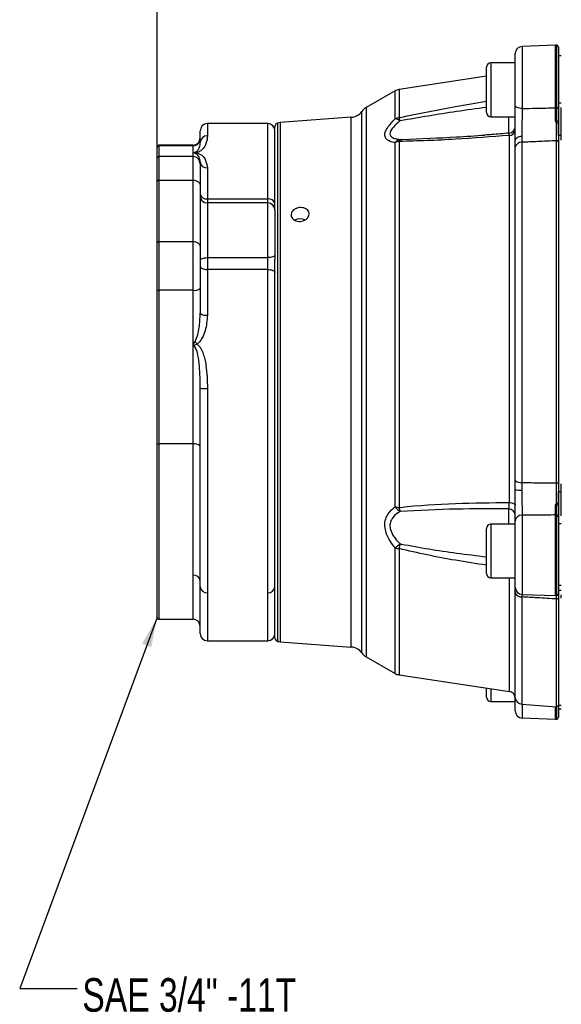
# Model space of a CAD drawing. Header units: inches. Extents: x 0.4 to 16.6, y 0.2 to 10.8.
# Tile 9 of 12: x 8.3 to 10.7, y 3.8 to 8.1. Entities that reach past the tile are written whole.
import ezdxf

# ---------------------------------------------------------------- set-up
doc = ezdxf.new("R2010")
doc.units = ezdxf.units.IN
doc.header["$MEASUREMENT"] = 0
doc.layers.add('SLD-0', color=7, linetype='Continuous', lineweight=25)
doc.styles.add('SLDTEXTSTYLE0', font='TXT', dxfattribs={"width": 0.75})
doc.dimstyles.new('SLDDIMSTYLE0', dxfattribs={"dimtxt": 0.145833, "dimasz": 0.13, "dimexe": 0, "dimexo": 0.0625, "dimgap": 0.036458, "dimtad": 0, "dimtih": 1, "dimtoh": 1, "dimdec": 1, "dimlfac": 2, "dimrnd": 1e-09, "dimzin": 12, "dimdsep": 46, "dimtxsty": 'SLDTEXTSTYLE0', "dimsah": 1, "dimcen": 0.09, "dimadec": 0, "dimazin": 3, "dimtfac": 1, "dimtdec": 1, "dimtofl": 0, "dimtmove": 0, "dimatfit": 3, "dimfxl": 0, "dimfrac": 2, "dimtolj": 1, "dimtzin": 12, "dimarcsym": 0})
doc.dimstyles.new('SLDDIMSTYLE1', dxfattribs={"dimtxt": 0.18, "dimasz": 0.13, "dimexe": 0, "dimexo": 0.0625, "dimgap": 0, "dimtad": 0, "dimtih": 1, "dimtoh": 1, "dimdec": 0, "dimrnd": 1e-09, "dimzin": 0, "dimdsep": 46, "dimtxsty": 'Standard', "dimsah": 1, "dimcen": 0.09, "dimadec": 0, "dimazin": 0, "dimtfac": 0.13, "dimtdec": 0, "dimtofl": 0, "dimtmove": 0, "dimatfit": 3, "dimfxl": 0, "dimfrac": 2, "dimtolj": 1, "dimtzin": 0, "dimarcsym": 0})

# ---------------------------------------------------------------- blocks, each defined once
blk = doc.blocks.new('_D_4')
at = {"layer": 'SLD-0'}
for p, q in [((8.9471, 6.9269), (8.9471, 8.9956)), ((8.9471, 8.8706), (9.9899, 8.8706)), ((10.1619, 8.8706), (10.1175, 8.8706)), ((10.1175, 8.8706), (10.1175, 8.6389)), ((10.4852, 8.8706), (10.5295, 8.8706)), ((10.5295, 8.8706), (10.5295, 8.6389)), ((12.3889, 8.8706), (10.6572, 8.8706)), ((10.1175, 8.6389), (10.1619, 8.6389)), ((10.5295, 8.6389), (10.4852, 8.6389))]:
    blk.add_line(p, q, dxfattribs=at)
for points in [[(8.9471, 8.8706), (9.0771, 8.8506), (9.0771, 8.8906)], [(12.3889, 8.8706), (12.2589, 8.8906), (12.2589, 8.8506)]]:
    blk.add_solid(points, dxfattribs=at)
at = {"layer": 'SLD-0', "char_height": 0.14583, "attachment_point": 1, "style": 'SLDTEXTSTYLE0'}
for s, insert in [('6.9', (10.1889, 9.0882)), ('175', (10.1619, 8.8269))]:
    blk.add_mtext(s, dxfattribs=dict(at, insert=insert))
blk = doc.blocks.new('SW_NOTE_0_1')
at = {"layer": 'SLD-0', "color": 0, "char_height": 0.145833, "attachment_point": 1, "style": 'SLDTEXTSTYLE0'}
for s, insert in [('SAE 3/4" -11T', (0.0222, 0.0452)), ('SAE "A" 2-BOLT', (0.0222, -0.1886))]:
    blk.add_mtext(s, dxfattribs=dict(at, insert=insert))

msp = doc.modelspace()

# ---------------------------------------------------------------- linework, layer by layer
at = {"color": 7, "linetype": 'Continuous', "lineweight": 25}
for p, q in [((10.6795, 7.9409), (10.5345, 7.9359)), ((10.6921, 7.9329), (10.6921, 7.6718)), ((10.5044, 7.6788), (10.5044, 7.9046)), ((10.7046, 7.8953), (10.6921, 7.8953)), ((10.3796, 7.6484), (10.3796, 7.8449)), ((10.5044, 7.8639), (10.3986, 7.8639)), ((10.3796, 7.8059), (9.9992, 7.7482)), ((9.9817, 7.7421), (9.8565, 7.6701)), ((10.6921, 7.6906), (10.7046, 7.6906)), ((10.7046, 7.5479), (10.7046, 7.6702)), ((9.7913, 7.6272), (9.4822, 7.6041)), ((10.3986, 7.6294), (10.5044, 7.6294)), ((9.4284, 7.5998), (9.1659, 7.5998)), ((9.4596, 7.2229), (9.4596, 7.5872)), ((10.6854, 7.604), (10.6855, 7.6107)), ((10.6921, 7.6103), (10.6921, 7.6025)), ((10.6921, 7.5479), (10.6921, 7.5986)), ((9.1346, 7.5172), (9.1346, 7.5685)), ((10.4789, 5.9513), (10.4789, 7.5482)), ((10.5333, 7.5438), (10.533, 7.5184)), ((10.7046, 7.5479), (10.6921, 7.5479)), ((10.6921, 7.5479), (10.6921, 5.9989)), ((10.7046, 7.5276), (10.7046, 7.5479)), ((8.9471, 7.4959), (8.9471, 7.4982)), ((9.1034, 7.506), (8.9549, 7.506)), ((8.9549, 7.5037), (8.9549, 7.4566)), ((9.1034, 7.5037), (8.9549, 7.5037)), ((9.1034, 7.4736), (9.1034, 7.5037)), ((9.9817, 5.9323), (9.9817, 7.5172)), ((9.9992, 7.5222), (9.9992, 5.9297)), ((10.5042, 7.4975), (10.5044, 7.527)), ((10.5042, 6.0469), (10.5042, 7.4975)), ((10.533, 7.5184), (10.533, 6.0381)), ((10.6837, 6.0364), (10.6837, 7.5255)), ((8.9471, 7.4488), (8.9471, 7.4959)), ((8.9549, 7.4566), (8.9549, 7.3524)), ((9.1034, 7.4566), (8.9549, 7.4566)), ((9.1034, 7.4566), (9.1034, 7.4736)), ((9.1034, 7.3524), (9.1034, 7.4566)), ((8.9471, 7.3478), (8.9471, 7.4488)), ((9.1346, 7.4331), (9.1346, 7.4254)), ((9.1346, 7.4254), (9.1346, 7.3342)), ((9.1659, 7.4072), (9.1659, 7.2723)), ((8.9471, 7.0807), (8.9471, 7.3478)), ((8.9549, 7.3524), (8.9549, 7.0852)), ((9.1034, 7.3524), (8.9549, 7.3524)), ((9.1034, 7.0852), (9.1034, 7.3524)), ((9.1346, 7.3342), (9.1346, 7.2007)), ((9.1659, 7.2723), (9.4284, 7.2723)), ((9.4284, 7.2546), (9.1659, 7.2546)), ((9.1346, 7.2007), (9.1346, 7.0671)), ((9.4596, 7.2241), (9.4596, 7.2233)), ((9.4596, 7.2233), (9.4596, 7.0286)), ((8.9471, 6.8769), (8.9471, 7.0807)), ((8.9549, 7.0852), (8.9549, 6.8749)), ((9.1034, 7.0852), (8.9549, 7.0852)), ((9.1034, 6.8749), (9.1034, 7.0852)), ((9.1346, 7.0671), (9.1346, 6.883)), ((9.4596, 7.0286), (9.4596, 7.0081)), ((9.1659, 7.0166), (9.4284, 7.0166)), ((9.1659, 7.0166), (9.1659, 6.9654)), ((9.4284, 6.9654), (9.4284, 7.0166)), ((9.4596, 5.3624), (9.4596, 7.0081)), ((9.1659, 6.9654), (9.1659, 6.7664)), ((9.4284, 6.9654), (9.1659, 6.9654)), ((9.4284, 5.5589), (9.4284, 6.9654)), ((8.9471, 6.208), (8.9471, 6.8769)), ((8.9549, 6.8749), (8.9549, 6.206)), ((9.1034, 6.8749), (8.9549, 6.8749)), ((9.1034, 6.6337), (9.1034, 6.8749)), ((9.1346, 6.883), (9.1346, 6.7745)), ((9.1034, 6.206), (9.1034, 6.6337)), ((9.1346, 5.5843), (9.1346, 6.4485)), ((9.1659, 6.4477), (9.1659, 5.5589)), ((8.9471, 5.4513), (8.9471, 6.208)), ((9.1034, 6.206), (8.9549, 6.206)), ((9.1034, 5.6352), (9.1034, 6.206)), ((10.5044, 6.0067), (10.5042, 6.0469)), ((10.533, 6.0381), (10.5333, 6.0053)), ((10.6921, 5.9989), (10.7046, 5.9989)), ((10.6921, 5.949), (10.6921, 5.9989)), ((10.7046, 5.9989), (10.7046, 6.033)), ((10.7046, 5.8938), (10.7046, 5.9989)), ((10.6855, 5.9417), (10.6854, 5.9481)), ((10.6921, 5.9456), (10.6921, 5.9383)), ((10.5044, 5.5825), (10.5044, 5.8705)), ((10.6921, 5.8905), (10.6921, 5.5543)), ((10.3796, 5.6422), (10.3796, 5.8387)), ((10.5044, 5.8577), (10.3986, 5.8577)), ((10.7046, 5.8578), (10.6921, 5.8578)), ((10.3986, 5.6232), (10.5044, 5.6232)), ((9.1346, 5.381), (9.1346, 5.5843)), ((10.5042, 5.5592), (10.5044, 5.5884)), ((10.6921, 5.5919), (10.7046, 5.5919)), ((10.5345, 5.5513), (10.6795, 5.5462)), ((10.7046, 5.5679), (10.6921, 5.5679)), ((10.6921, 5.5543), (10.6921, 5.0698)), ((10.7046, 5.535), (10.7046, 5.5501)), ((8.9549, 5.4435), (9.1034, 5.4435)), ((9.1659, 5.3498), (9.4284, 5.3498)), ((9.4822, 5.3455), (9.7913, 5.3224)), ((9.8565, 5.2794), (9.9817, 5.2075)), ((9.9992, 5.2014), (10.4789, 5.1286)), ((10.3796, 5.1046), (10.3796, 5.1437)), ((10.5044, 5.0449), (10.5044, 5.1008)), ((10.3986, 5.0856), (10.5044, 5.0856)), ((10.533, 5.0741), (10.6837, 5.0628)), ((10.6921, 5.0706), (10.6921, 5.0167)), ((10.6921, 5.0698), (10.7046, 5.0698)), ((10.5345, 5.0137), (10.6795, 5.0086)), ((10.6921, 5.0543), (10.7046, 5.0543))]:
    msp.add_line(p, q, dxfattribs=at)
at = {"color": 8, "linetype": 'Continuous', "lineweight": 25}
for p, q in [((10.5345, 7.9359), (10.5345, 7.6653)), ((10.6795, 7.6686), (10.6795, 7.9409)), ((10.6855, 7.6687), (10.6855, 7.9406)), ((10.3986, 7.8639), (10.3986, 7.6294)), ((9.9817, 7.6201), (9.9817, 7.7421)), ((9.9992, 7.7482), (9.9992, 7.6256)), ((9.8565, 7.6701), (9.8565, 5.2794)), ((9.7913, 5.3224), (9.7913, 7.6272)), ((9.8372, 5.2968), (9.8372, 7.6527)), ((10.476, 7.5535), (10.476, 7.6294)), ((9.1659, 7.5998), (9.1659, 7.547)), ((9.4284, 7.2723), (9.4284, 7.5998)), ((9.4713, 7.6023), (9.4713, 5.3472)), ((9.4822, 7.6041), (9.4822, 5.3455)), ((8.9549, 7.506), (8.9549, 7.5037)), ((9.1034, 7.5037), (9.1034, 7.506)), ((9.1659, 7.2723), (9.1659, 7.2546)), ((9.1659, 7.2546), (9.1659, 7.0166)), ((9.4284, 7.2546), (9.4284, 7.2723)), ((9.4284, 7.0166), (9.4284, 7.2546)), ((8.9549, 6.206), (8.9549, 5.4435)), ((10.476, 5.8577), (10.476, 5.9233)), ((10.5345, 5.8963), (10.5345, 5.5513)), ((10.6795, 5.5462), (10.6795, 5.897)), ((10.6855, 5.5466), (10.6855, 5.8967)), ((10.3986, 5.8577), (10.3986, 5.6232)), ((9.9817, 5.2075), (9.9817, 5.7541)), ((9.9992, 5.7506), (9.9992, 5.2014)), ((9.1034, 5.4435), (9.1034, 5.6352)), ((10.4789, 5.1286), (10.4789, 5.6232)), ((9.1659, 5.5589), (9.1659, 5.3498)), ((9.4284, 5.3498), (9.4284, 5.5589)), ((10.5042, 5.102), (10.5042, 5.5592)), ((10.5331, 5.5506), (10.533, 5.5405)), ((10.533, 5.5405), (10.533, 5.0741)), ((10.6837, 5.5316), (10.6837, 5.5467)), ((10.6837, 5.0628), (10.6837, 5.5316)), ((10.3986, 5.1408), (10.3986, 5.0856)), ((10.5345, 5.074), (10.5345, 5.0137)), ((10.6795, 5.0086), (10.6795, 5.0631)), ((10.6855, 5.009), (10.6855, 5.0629))]:
    msp.add_line(p, q, dxfattribs=at)
at = {"color": 7, "linetype": 'Continuous', "lineweight": 25, "flags": 128}
for points in [[(10.5345, 7.6653), (10.5286, 7.6657), (10.5229, 7.6665), (10.5177, 7.6678), (10.5132, 7.6694), (10.5094, 7.6714), (10.5067, 7.6737), (10.505, 7.6762), (10.5044, 7.6788)], [(10.6855, 7.6687), (10.6868, 7.6689), (10.6881, 7.6691), (10.6892, 7.6694), (10.6902, 7.6698), (10.691, 7.6703), (10.6916, 7.6708), (10.692, 7.6713), (10.6921, 7.6718)], [(10.5333, 7.5438), (10.5275, 7.5433), (10.5221, 7.5422), (10.5171, 7.5406), (10.5127, 7.5385), (10.5092, 7.536), (10.5065, 7.5331), (10.5049, 7.5301), (10.5044, 7.527)], [(8.9549, 7.3524), (8.9534, 7.3523), (8.9519, 7.352), (8.9506, 7.3516), (8.9494, 7.351), (8.9484, 7.3504), (8.9477, 7.3496), (8.9473, 7.3487), (8.9471, 7.3478)], [(9.1346, 7.3342), (9.134, 7.3378), (9.1322, 7.3412), (9.1293, 7.3443), (9.1254, 7.3471), (9.1207, 7.3493), (9.1153, 7.351), (9.1094, 7.352), (9.1034, 7.3524)], [(8.9549, 7.0852), (8.9534, 7.0852), (8.9519, 7.0849), (8.9506, 7.0845), (8.9494, 7.0839), (8.9484, 7.0832), (8.9477, 7.0824), (8.9473, 7.0816), (8.9471, 7.0807)], [(9.1346, 7.0671), (9.134, 7.0706), (9.1322, 7.074), (9.1293, 7.0772), (9.1254, 7.0799), (9.1207, 7.0822), (9.1153, 7.0839), (9.1094, 7.0849), (9.1034, 7.0852)], [(9.4596, 7.0286), (9.459, 7.0263), (9.4572, 7.0241), (9.4543, 7.022), (9.4504, 7.0202), (9.4457, 7.0187), (9.4403, 7.0176), (9.4344, 7.0169), (9.4284, 7.0166)], [(9.1346, 7.0046), (9.1352, 7.007), (9.137, 7.0092), (9.1399, 7.0113), (9.1438, 7.0131), (9.1485, 7.0146), (9.1539, 7.0157), (9.1598, 7.0164), (9.1659, 7.0166)], [(9.1346, 6.979), (9.1352, 6.9763), (9.137, 6.9738), (9.1399, 6.9714), (9.1438, 6.9693), (9.1485, 6.9677), (9.1539, 6.9664), (9.1598, 6.9656), (9.1659, 6.9654)], [(9.4284, 6.9654), (9.4344, 6.9651), (9.4403, 6.9643), (9.4457, 6.9631), (9.4504, 6.9614), (9.4543, 6.9593), (9.4572, 6.9569), (9.459, 6.9544), (9.4596, 6.9517)], [(10.6837, 6.0364), (10.6853, 6.0364), (10.6869, 6.0365), (10.6883, 6.0367), (10.6896, 6.037), (10.6907, 6.0374), (10.6914, 6.0379), (10.6919, 6.0383), (10.6921, 6.0388)], [(10.4789, 5.9513), (10.484, 5.9508), (10.4889, 5.95), (10.4933, 5.9489), (10.4971, 5.9474), (10.5002, 5.9457), (10.5025, 5.9439), (10.5039, 5.9419), (10.5044, 5.9398)], [(10.6855, 5.9417), (10.6868, 5.9416), (10.6881, 5.9413), (10.6892, 5.941), (10.6902, 5.9405), (10.691, 5.94), (10.6916, 5.9395), (10.692, 5.9389), (10.6921, 5.9383)], [(10.6837, 5.5316), (10.6853, 5.5316), (10.6869, 5.5319), (10.6883, 5.5323), (10.6896, 5.533), (10.6907, 5.5338), (10.6914, 5.5347), (10.6919, 5.5357), (10.6921, 5.5368)]]:
    msp.add_lwpolyline(points, dxfattribs=at)
at = {"color": 7, "linetype": 'Continuous', "lineweight": 25}
for centre, radius, start, end in [((10.5356, 7.9046), 0.0313, 92, 180), ((10.6806, 7.9097), 0.0313, 81.0288, 92), ((10.6843, 7.9329), 0.00781, 360, 81.0288), ((10.3986, 7.8449), 0.019, 90, 180), ((10.0067, 7.6988), 0.05, 98.6206, 119.8916), ((9.8877, 7.6159), 0.0625, 119.8916, 143.9524), ((10.6806, 7.7457), 0.0771, 269.1874, 273.6214), ((9.7866, 7.6895), 0.0625, 274.2704, 323.9524), ((10.0064, 7.5725), 0.0536, 97.7079, 117.3358), ((9.8898, 7.5792), 0.1188, 15.9613, 23.0157), ((10.3986, 7.6484), 0.019, 180, 270), ((9.1659, 7.5685), 0.0312, 90, 180), ((9.4284, 7.5685), 0.0313, 0, 90), ((9.4752, 7.5872), 0.0156, 104.4005, 180), ((9.4869, 7.5418), 0.0625, 94.2704, 104.4005), ((9.977, 7.5732), 0.0472, 55.0154, 84.2367), ((10.4744, 7.5881), 0.03, 274.282, 359.9854), ((10.687, 7.5842), 0.0266, 78.8915, 93.1794), ((9.1651, 7.5165), 0.0305, 88.6568, 178.5907), ((10.4781, 7.5746), 0.0264, 271.6519, 354.034), ((8.9549, 7.4982), 0.00781, 90, 180), ((8.9549, 7.4958), 0.0078, 89.9339, 179.9338), ((9.1034, 7.5373), 0.0313, 270, 360), ((9.1034, 7.5349), 0.0312, 269.9339, 359.9338), ((10.0116, 7.4938), 0.038, 101.4801, 141.874), ((10.0061, 7.4652), 0.0574, 96.9533, 115.1106), ((10.0156, 7.5188), 0.0167, 133.4614, 168.2885), ((10.5317, 7.4898), 0.0286, 87.4701, 164.3883), ((10.685, 7.5184), 0.00721, 10.3021, 100.4345), ((8.9549, 7.4488), 0.0078, 89.9339, 179.9338), ((9.1034, 7.4254), 0.0312, 0.0662, 90.0661), ((9.1634, 7.436), 0.029, 185.8504, 274.8462), ((9.162, 7.2999), 0.0279, 191.3286, 278.0048), ((9.1659, 7.2858), 0.0312, 180, 270), ((9.4322, 7.2447), 0.0279, 11.3286, 98.0048), ((9.4284, 7.2233), 0.0312, 0, 90), ((9.569, 7.1365), 0.0489, 64.906, 118.2503), ((8.9531, 6.8839), 0.0092, 229.3744, 281.4092), ((9.1106, 6.911), 0.0368, 258.5908, 310.6256), ((9.1586, 6.8026), 0.0369, 229.5545, 281.3785), ((9.158, 6.773), 0.3254, 265.8688, 271.3749), ((8.9531, 6.215), 0.0092, 229.3744, 281.4092), ((9.1106, 6.1699), 0.0368, 49.3744, 101.4092), ((10.528, 6.0736), 0.0358, 228.3132, 277.9527), ((10.5264, 6.153), 0.1479, 261.4298, 272.6527), ((10.0053, 6.0303), 0.1008, 256.4803, 266.5117), ((10.0401, 5.9729), 0.0711, 214.8154, 239.5276), ((10.1182, 5.9522), 0.1212, 190.6796, 199.5382), ((10.4753, 5.8942), 0.0291, 1.5148, 88.6449), ((10.5329, 5.8676), 0.0287, 86.7569, 174.1999), ((10.6806, 5.8583), 0.0386, 82.7579, 91.6189), ((10.6852, 5.8898), 0.0069, 5.5938, 87.733), ((10.3986, 5.8387), 0.019, 90, 180), ((9.707, 6.127), 0.4633, 306.3815, 309.8888), ((10.0055, 5.8282), 0.0779, 252.2154, 265.3126), ((12.1467, 5.2621), 2.2024, 166.6254, 167.1855), ((9.106, 5.6065), 0.0288, 6.452, 95.2489), ((10.3986, 5.6422), 0.019, 180, 270), ((9.1632, 5.5876), 0.0288, 186.452, 275.2489), ((9.431, 5.5876), 0.0288, 264.7511, 353.548), ((10.5356, 5.5825), 0.0313, 180, 268), ((10.5308, 5.5687), 0.0283, 199.6925, 274.3604), ((10.6806, 5.5775), 0.0313, 268, 278.9712), ((10.6843, 5.5543), 0.00781, 278.9712, 0), ((8.9549, 5.4513), 0.00781, 180, 270), ((9.1034, 5.4123), 0.0313, 0, 90), ((9.1659, 5.381), 0.0312, 180, 270), ((9.4284, 5.381), 0.0312, 270, 0), ((9.4752, 5.3624), 0.0156, 180, 255.5995), ((9.4869, 5.4078), 0.0625, 255.5995, 265.7296), ((9.7866, 5.2601), 0.0625, 36.0476, 85.7296), ((9.8877, 5.3336), 0.0625, 216.0476, 240.1084), ((10.0067, 5.2508), 0.05, 240.1084, 261.3794), ((10.3986, 5.1046), 0.019, 180, 270), ((10.4744, 5.099), 0.03, 5.8604, 81.3794), ((10.5353, 5.1052), 0.0313, 185.8604, 265.7296), ((10.6843, 5.0706), 0.00781, 265.7296, 0), ((10.5356, 5.0449), 0.0313, 180, 268), ((10.6843, 5.0167), 0.00781, 278.9712, 0), ((10.6806, 5.0399), 0.0313, 268, 278.9712)]:
    msp.add_arc(centre, radius, start, end, dxfattribs=at)
at = {"color": 8, "linetype": 'Continuous', "lineweight": 25}
for points, knots in [([(9.9992, 7.6256), (10.0009, 7.626), (10.0821, 7.6439), (10.2089, 7.6687), (10.3346, 7.6901), (10.3796, 7.6978)], [0, 0, 0, 0, 0.0134255, 0.6468449, 1, 1, 1, 1]), ([(10.3796, 7.6706), (10.3362, 7.6646), (10.2106, 7.6473), (10.0858, 7.6259), (10.004, 7.6119)], [0, 0, 0, 0, 0.345339, 1, 1, 1, 1]), ([(10.4789, 7.5482), (10.4788, 7.5497), (10.4784, 7.5544), (10.4777, 7.5583), (10.477, 7.5576), (10.4768, 7.5575)], [0, 0, 0, 0, 0.250335, 0.777294, 1, 1, 1, 1]), ([(10.004, 7.531), (10.0056, 7.531), (10.0094, 7.5311), (10.0132, 7.5313), (10.0155, 7.5314)], [0, 0, 0, 0, 0.404496, 1, 1, 1, 1]), ([(10.3796, 5.6783), (10.3346, 5.6852), (10.2484, 5.6985), (10.1215, 5.7225), (10.04, 5.7412), (9.9992, 5.7506)], [0, 0, 0, 0, 0.3529359, 0.6762608, 1, 1, 1, 1]), ([(10.004, 5.7716), (10.0056, 5.7713), (10.087, 5.7553), (10.2123, 5.7352), (10.3363, 5.7203), (10.3796, 5.7151)], [0, 0, 0, 0, 0.012371, 0.654848, 1, 1, 1, 1])]:
    msp.add_open_spline(points, degree=3, knots=knots, dxfattribs=at)
at = {"color": 7, "linetype": 'Continuous', "lineweight": 25}
for points, knots in [([(10.5044, 7.527), (10.5044, 7.53), (10.5044, 7.5479), (10.5044, 7.585), (10.5044, 7.6355), (10.5044, 7.6653), (10.5044, 7.6788)], [0, 0, 0, 0, 0.067291, 0.398, 0.728909, 1, 1, 1, 1]), ([(10.5345, 7.6653), (10.555, 7.6658), (10.6033, 7.6668), (10.6517, 7.668), (10.6795, 7.6686)], [0, 0, 0, 0, 0.4232733, 1, 1, 1, 1]), ([(10.6787, 7.6122), (10.6788, 7.6174), (10.679, 7.6367), (10.6793, 7.6551), (10.6795, 7.6686)], [0, 0, 0, 0, 0.270251, 1, 1, 1, 1]), ([(10.6855, 7.6107), (10.6855, 7.6249), (10.6855, 7.645), (10.6855, 7.6634), (10.6855, 7.6687)], [0, 0, 0, 0, 0.710596, 1, 1, 1, 1]), ([(10.6921, 7.6718), (10.6921, 7.6662), (10.6921, 7.6466), (10.6921, 7.6254), (10.6921, 7.6103)], [0, 0, 0, 0, 0.289375, 1, 1, 1, 1]), ([(10.5345, 7.6653), (10.5344, 7.6546), (10.5339, 7.6307), (10.5335, 7.5903), (10.5333, 7.5606), (10.5333, 7.5463), (10.5333, 7.5438)], [0, 0, 0, 0, 0.271237, 0.602164, 0.932744, 1, 1, 1, 1]), ([(9.9817, 7.5172), (9.9741, 7.5187), (9.9554, 7.5223), (9.9384, 7.5354), (9.9362, 7.5562), (9.947, 7.5814), (9.965, 7.6034), (9.979, 7.6174), (9.9817, 7.6201)], [0, 0, 0, 0, 0.162337, 0.395787, 0.554182, 0.711926, 0.942817, 1, 1, 1, 1]), ([(10.004, 7.6119), (10.0013, 7.6096), (9.9878, 7.5987), (9.9698, 7.5813), (9.959, 7.5616), (9.9596, 7.5518), (9.9641, 7.5432), (9.9714, 7.5383), (9.9861, 7.5332), (9.9964, 7.5319), (10.004, 7.531)], [0, 0, 0, 0, 0.060426, 0.295827, 0.448101, 0.575654, 0.598782, 0.771911, 0.830481, 1, 1, 1, 1]), ([(10.6838, 7.6049), (10.6837, 7.605), (10.6818, 7.6073), (10.6802, 7.6098), (10.6788, 7.6121), (10.6787, 7.6122)], [0, 0, 0, 0, 0.066377, 0.9799136, 1, 1, 1, 1]), ([(10.6787, 7.6122), (10.679, 7.6121), (10.6807, 7.6113), (10.683, 7.6107), (10.685, 7.6107), (10.6855, 7.6107)], [0, 0, 0, 0, 0.122007, 0.78766, 1, 1, 1, 1]), ([(10.6837, 7.5255), (10.6837, 7.5359), (10.6837, 7.5566), (10.6837, 7.5864), (10.6838, 7.6026), (10.6838, 7.6049)], [0, 0, 0, 0, 0.46098, 0.92197, 1, 1, 1, 1]), ([(10.6838, 7.6049), (10.684, 7.6047), (10.6843, 7.6044), (10.6849, 7.604), (10.6853, 7.604), (10.6854, 7.604)], [0, 0, 0, 0, 0.389404, 0.782582, 1, 1, 1, 1]), ([(10.6854, 7.604), (10.6862, 7.6039), (10.688, 7.6039), (10.6901, 7.6035), (10.6916, 7.6031), (10.692, 7.6027), (10.6921, 7.6025), (10.6921, 7.6025), (10.6921, 7.6025)], [0, 0, 0, 0, 0.2351758, 0.4703331, 0.7059778, 0.9423171, 0.9813475, 1, 1, 1, 1]), ([(10.6921, 7.6025), (10.6921, 7.6005), (10.6921, 7.5839), (10.6921, 7.5528), (10.6921, 7.5307), (10.6921, 7.5197)], [0, 0, 0, 0, 0.0626257, 0.5313083, 1, 1, 1, 1]), ([(9.1659, 7.547), (9.1652, 7.536), (9.1643, 7.5194), (9.1513, 7.4956), (9.1387, 7.4817), (9.127, 7.476), (9.1212, 7.4731)], [0, 0, 0, 0, 0.498287, 0.748862, 0.874565, 1, 1, 1, 1]), ([(10.4789, 7.5482), (10.4008, 7.5423), (10.2814, 7.5334), (10.1215, 7.5251), (10.04, 7.5232), (9.9992, 7.5222)], [0, 0, 0, 0, 0.4863381, 0.7430046, 1, 1, 1, 1]), ([(10.0155, 7.5314), (10.0934, 7.5343), (10.2118, 7.5386), (10.3309, 7.5472), (10.3716, 7.5501)], [0, 0, 0, 0, 0.658517, 1, 1, 1, 1]), ([(10.4767, 7.5585), (10.452, 7.5563), (10.4167, 7.5531), (10.3814, 7.5508), (10.3707, 7.5501)], [0, 0, 0, 0, 0.696425, 1, 1, 1, 1]), ([(9.1034, 7.4736), (9.1039, 7.4736), (9.1049, 7.4736), (9.107, 7.4738), (9.111, 7.4746), (9.1192, 7.4783), (9.1265, 7.4862), (9.1339, 7.5009), (9.1343, 7.5107), (9.1346, 7.5172)], [0, 0, 0, 0, 0.007685, 0.015699, 0.033791, 0.0832, 0.250303, 0.500473, 1, 1, 1, 1]), ([(10.6837, 7.5255), (10.6561, 7.5242), (10.6059, 7.5218), (10.5556, 7.5194), (10.533, 7.5184)], [0, 0, 0, 0, 0.549647, 1, 1, 1, 1]), ([(9.1034, 7.4736), (9.1035, 7.4736), (9.1038, 7.4736), (9.1041, 7.4736), (9.1042, 7.4736), (9.1042, 7.4736), (9.1042, 7.4736), (9.1042, 7.4736), (9.1042, 7.4736), (9.1042, 7.4736), (9.1042, 7.4736), (9.1041, 7.4736), (9.1039, 7.4736), (9.1037, 7.4736), (9.1034, 7.4736), (9.1034, 7.4736), (9.1034, 7.4736), (9.1034, 7.4736), (9.1034, 7.4736), (9.1034, 7.4736), (9.1034, 7.4736), (9.1035, 7.4736), (9.1035, 7.4736), (9.1035, 7.4736), (9.1035, 7.4736), (9.1035, 7.4736), (9.1035, 7.4736), (9.1035, 7.4736), (9.1035, 7.4736), (9.1035, 7.4736), (9.1035, 7.4736), (9.1035, 7.4736), (9.1036, 7.4736), (9.1037, 7.4736), (9.1038, 7.4736), (9.1039, 7.4736), (9.104, 7.4736), (9.1041, 7.4736), (9.1042, 7.4736), (9.1044, 7.4736), (9.1048, 7.4736), (9.1055, 7.4736), (9.1065, 7.4737), (9.108, 7.4737), (9.1106, 7.4739), (9.1151, 7.474), (9.1188, 7.4735), (9.1212, 7.4731)], [0, 0, 0, 0, 0.026529, 0.038801, 0.040041, 0.040656, 0.040718, 0.040746, 0.040792, 0.040968, 0.041267, 0.043558, 0.047282, 0.075865, 0.077691, 0.077855, 0.07789, 0.077902, 0.077923, 0.077992, 0.078238, 0.080203, 0.081158, 0.081342, 0.081376, 0.081404, 0.081458, 0.081623, 0.082425, 0.082435, 0.082647, 0.083049, 0.092232, 0.093458, 0.09735, 0.101909, 0.107128, 0.112926, 0.119137, 0.125652, 0.145473, 0.176004, 0.222287, 0.295094, 0.416184, 0.624858, 1, 1, 1, 1]), ([(9.1123, 7.471), (9.1103, 7.4716), (9.1074, 7.4726), (9.1044, 7.4732), (9.1037, 7.4735), (9.1034, 7.4736)], [0, 0, 0, 0, 0.49991, 0.749676, 1, 1, 1, 1]), ([(9.1346, 7.4331), (9.1336, 7.44), (9.1322, 7.4504), (9.1252, 7.4629), (9.1166, 7.4683), (9.1123, 7.471)], [0, 0, 0, 0, 0.500157, 0.750442, 1, 1, 1, 1]), ([(9.1212, 7.4731), (9.1255, 7.4713), (9.1426, 7.4638), (9.1603, 7.4419), (9.1638, 7.4198), (9.1659, 7.4072)], [0, 0, 0, 0, 0.1254459, 0.5004899, 1, 1, 1, 1]), ([(9.5473, 7.2286), (9.5512, 7.2303), (9.559, 7.2338), (9.5726, 7.2351), (9.5855, 7.2332), (9.5967, 7.2281), (9.6047, 7.2203), (9.6086, 7.2107), (9.6081, 7.2004), (9.6032, 7.1906), (9.5945, 7.1822), (9.5829, 7.1764), (9.5697, 7.1738), (9.5564, 7.1748), (9.5445, 7.1792), (9.5354, 7.1865), (9.5301, 7.1958), (9.5292, 7.206), (9.5328, 7.216), (9.5394, 7.2237), (9.5451, 7.2272), (9.5473, 7.2286)], [0, 0, 0, 0, 0.053739, 0.107473, 0.161312, 0.215262, 0.269172, 0.322856, 0.376266, 0.429569, 0.48302, 0.536749, 0.590679, 0.644618, 0.698433, 0.752112, 0.805712, 0.859285, 0.912853, 0.966422, 1, 1, 1, 1]), ([(9.1123, 6.6525), (9.1166, 6.662), (9.1252, 6.6811), (9.1322, 6.7225), (9.1336, 6.7537), (9.1346, 6.7745)], [0, 0, 0, 0, 0.249632, 0.50025, 1, 1, 1, 1]), ([(9.1659, 6.7664), (9.1641, 6.7438), (9.1614, 6.7097), (9.1462, 6.672), (9.1343, 6.6519), (9.1256, 6.644), (9.1212, 6.6401)], [0, 0, 0, 0, 0.497277, 0.748576, 0.874619, 1, 1, 1, 1]), ([(9.1034, 6.6337), (9.1037, 6.6354), (9.1044, 6.6388), (9.1074, 6.6451), (9.1103, 6.6495), (9.1123, 6.6525)], [0, 0, 0, 0, 0.250428, 0.500434, 1, 1, 1, 1]), ([(9.1212, 6.6401), (9.1188, 6.6391), (9.1132, 6.6369), (9.1076, 6.6343), (9.1041, 6.6337), (9.104, 6.6337), (9.1039, 6.6337), (9.1038, 6.6337), (9.1037, 6.6337), (9.1036, 6.6337), (9.1035, 6.6337), (9.1035, 6.6337), (9.1035, 6.6337), (9.1035, 6.6337), (9.1035, 6.6337), (9.1035, 6.6337), (9.1035, 6.6337), (9.1035, 6.6337), (9.1035, 6.6337), (9.1035, 6.6337), (9.1034, 6.6337), (9.1034, 6.6337), (9.1034, 6.6337), (9.1034, 6.6337), (9.1034, 6.6337), (9.1034, 6.6337), (9.1035, 6.6337), (9.1037, 6.6337), (9.1039, 6.6337), (9.1041, 6.6337), (9.1042, 6.6337), (9.1042, 6.6337), (9.1042, 6.6337), (9.1042, 6.6337), (9.1042, 6.6337), (9.1042, 6.6337), (9.1041, 6.6337), (9.1038, 6.6337), (9.1035, 6.6337), (9.1034, 6.6337)], [0, 0, 0, 0, 0.375065, 0.880469, 0.886687, 0.892491, 0.897718, 0.906184, 0.907412, 0.909684, 0.916614, 0.917017, 0.91723, 0.917239, 0.918043, 0.918262, 0.918292, 0.918325, 0.918509, 0.919466, 0.921435, 0.921682, 0.921771, 0.921784, 0.921819, 0.921985, 0.923822, 0.931738, 0.952548, 0.95629, 0.958592, 0.958892, 0.959069, 0.959087, 0.95915, 0.959768, 0.961014, 0.973344, 1, 1, 1, 1]), ([(9.1346, 6.4485), (9.1343, 6.4806), (9.1339, 6.5287), (9.1265, 6.5874), (9.1192, 6.6169), (9.111, 6.6301), (9.107, 6.6329), (9.1049, 6.6336), (9.1039, 6.6337), (9.1034, 6.6337)], [0, 0, 0, 0, 0.499504, 0.749661, 0.916789, 0.966205, 0.984299, 0.992314, 1, 1, 1, 1]), ([(9.1212, 6.6401), (9.1241, 6.6375), (9.1305, 6.6318), (9.1397, 6.6175), (9.1481, 6.5983), (9.155, 6.5739), (9.1612, 6.5408), (9.1652, 6.4983), (9.1656, 6.4646), (9.1659, 6.4477)], [0, 0, 0, 0, 0.058149, 0.125867, 0.251401, 0.368656, 0.501914, 0.750622, 1, 1, 1, 1]), ([(10.5044, 5.8705), (10.5044, 5.8819), (10.5044, 5.9047), (10.5044, 5.9534), (10.5044, 5.9889), (10.5044, 6.0066), (10.5044, 6.0067)], [0, 0, 0, 0, 0.332453, 0.664935, 0.996731, 1, 1, 1, 1]), ([(10.533, 6.0381), (10.5556, 6.0379), (10.6059, 6.0374), (10.6561, 6.0367), (10.6837, 6.0364)], [0, 0, 0, 0, 0.450353, 1, 1, 1, 1]), ([(10.5333, 6.0053), (10.5333, 6.0051), (10.5333, 5.991), (10.5334, 5.9626), (10.5339, 5.9236), (10.5343, 5.9054), (10.5345, 5.8963)], [0, 0, 0, 0, 0.003267, 0.334916, 0.667383, 1, 1, 1, 1]), ([(10.6838, 5.9473), (10.6838, 5.9495), (10.6837, 5.9645), (10.6837, 5.9952), (10.6837, 6.0227), (10.6837, 6.0364)], [0, 0, 0, 0, 0.07803, 0.53902, 1, 1, 1, 1]), ([(10.6921, 6.0388), (10.6921, 6.0242), (10.6921, 5.995), (10.6921, 5.963), (10.6921, 5.9475), (10.6921, 5.9456)], [0, 0, 0, 0, 0.4686917, 0.9373743, 1, 1, 1, 1]), ([(9.9817, 5.7541), (9.9741, 5.764), (9.9554, 5.7883), (9.9384, 5.8272), (9.9362, 5.8653), (9.947, 5.8987), (9.965, 5.9196), (9.979, 5.9302), (9.9817, 5.9323)], [0, 0, 0, 0, 0.162337, 0.395787, 0.554182, 0.711926, 0.942817, 1, 1, 1, 1]), ([(9.9992, 5.9297), (10.0009, 5.9299), (10.0821, 5.9389), (10.2419, 5.9487), (10.4008, 5.9505), (10.4789, 5.9513)], [0, 0, 0, 0, 0.010657, 0.513477, 1, 1, 1, 1]), ([(10.476, 5.9233), (10.4004, 5.9237), (10.2426, 5.9246), (10.0858, 5.9161), (10.004, 5.9117)], [0, 0, 0, 0, 0.478666, 1, 1, 1, 1]), ([(10.476, 5.9233), (10.4762, 5.9244), (10.477, 5.9275), (10.4781, 5.9364), (10.4786, 5.9464), (10.4789, 5.9513)], [0, 0, 0, 0, 0.207401, 0.604963, 1, 1, 1, 1]), ([(10.6787, 5.9406), (10.6788, 5.9406), (10.6803, 5.9429), (10.682, 5.9452), (10.6838, 5.9473)], [0, 0, 0, 0, 0.020091, 1, 1, 1, 1]), ([(10.6855, 5.9417), (10.6849, 5.9418), (10.6829, 5.9419), (10.6806, 5.9414), (10.679, 5.9407), (10.6787, 5.9406)], [0, 0, 0, 0, 0.2426444, 0.878047, 1, 1, 1, 1]), ([(10.6795, 5.897), (10.6793, 5.9063), (10.679, 5.9191), (10.6788, 5.936), (10.6787, 5.9406)], [0, 0, 0, 0, 0.729749, 1, 1, 1, 1]), ([(10.6854, 5.9481), (10.6852, 5.9481), (10.6848, 5.9481), (10.6842, 5.9478), (10.6839, 5.9475), (10.6838, 5.9473)], [0, 0, 0, 0, 0.2871122, 0.641942, 1, 1, 1, 1]), ([(10.6854, 5.9481), (10.6862, 5.9481), (10.688, 5.9479), (10.6901, 5.9474), (10.6916, 5.9467), (10.692, 5.9461), (10.6921, 5.9457), (10.6921, 5.9457), (10.6921, 5.9456)], [0, 0, 0, 0, 0.235176, 0.470333, 0.705978, 0.942317, 0.981347, 1, 1, 1, 1]), ([(10.6855, 5.8967), (10.6855, 5.9061), (10.6855, 5.9193), (10.6855, 5.9367), (10.6855, 5.9417)], [0, 0, 0, 0, 0.71275, 1, 1, 1, 1]), ([(10.6921, 5.9383), (10.6921, 5.933), (10.6921, 5.9144), (10.6921, 5.9004), (10.6921, 5.8905)], [0, 0, 0, 0, 0.287279, 1, 1, 1, 1]), ([(10.004, 5.9117), (10.0013, 5.9101), (9.9878, 5.9022), (9.9698, 5.8865), (9.959, 5.861), (9.9596, 5.8435), (9.9641, 5.825), (9.9714, 5.8106), (9.9861, 5.79), (9.9964, 5.7794), (10.004, 5.7716)], [0, 0, 0, 0, 0.060426, 0.295827, 0.448101, 0.575654, 0.598782, 0.771911, 0.830481, 1, 1, 1, 1]), ([(10.6795, 5.897), (10.6517, 5.8969), (10.6033, 5.8966), (10.555, 5.8964), (10.5345, 5.8963)], [0, 0, 0, 0, 0.576727, 1, 1, 1, 1]), ([(10.6921, 5.5697), (10.6921, 5.5682), (10.6921, 5.5623), (10.6921, 5.5476), (10.6921, 5.5368)], [0, 0, 0, 0, 0.265142, 1, 1, 1, 1]), ([(10.6837, 5.5316), (10.6561, 5.5332), (10.6059, 5.5362), (10.5556, 5.5391), (10.533, 5.5405)], [0, 0, 0, 0, 0.549647, 1, 1, 1, 1])]:
    msp.add_open_spline(points, degree=3, knots=knots, dxfattribs=at)
for points in [[(9.1123, 7.471), (9.1137, 7.4709), (9.1165, 7.4707), (9.1196, 7.4723), (9.1212, 7.4731)], [(9.1123, 6.6525), (9.1137, 6.6504), (9.1165, 6.6463), (9.1196, 6.6422), (9.1212, 6.6401)]]:
    msp.add_open_spline(points, degree=3, dxfattribs=at)

# ---------------------------------------------------------------- block references
at = {"layer": 'SLD-0', "color": 7}
msp.add_blockref('SW_NOTE_0_1', (8.5999, 3.8365), dxfattribs=at)

# ---------------------------------------------------------------- dimensions: what is measured, and where the dimension line sits
at = {"layer": 'SLD-0'}
dim = msp.add_linear_dim(base=(8.9471, 8.8706), p1=(12.3889, 8.9397), p2=(8.9471, 6.8769), dimstyle='SLDDIMSTYLE0', dxfattribs=at)
dim.commit()
dim.dimension.update_dxf_attribs({"geometry": '_D_4', "text_midpoint": (10.3235, 8.8706), "dimtype": 160})

# ---------------------------------------------------------------- leaders
at = {"layer": 'SLD-0', "color": 7}
msp.add_leader([(8.9471, 5.4513), (8.3499, 3.8365), (8.5999, 3.8365)], dimstyle='SLDDIMSTYLE1', dxfattribs=at)

doc.saveas('drawing.dxf')
